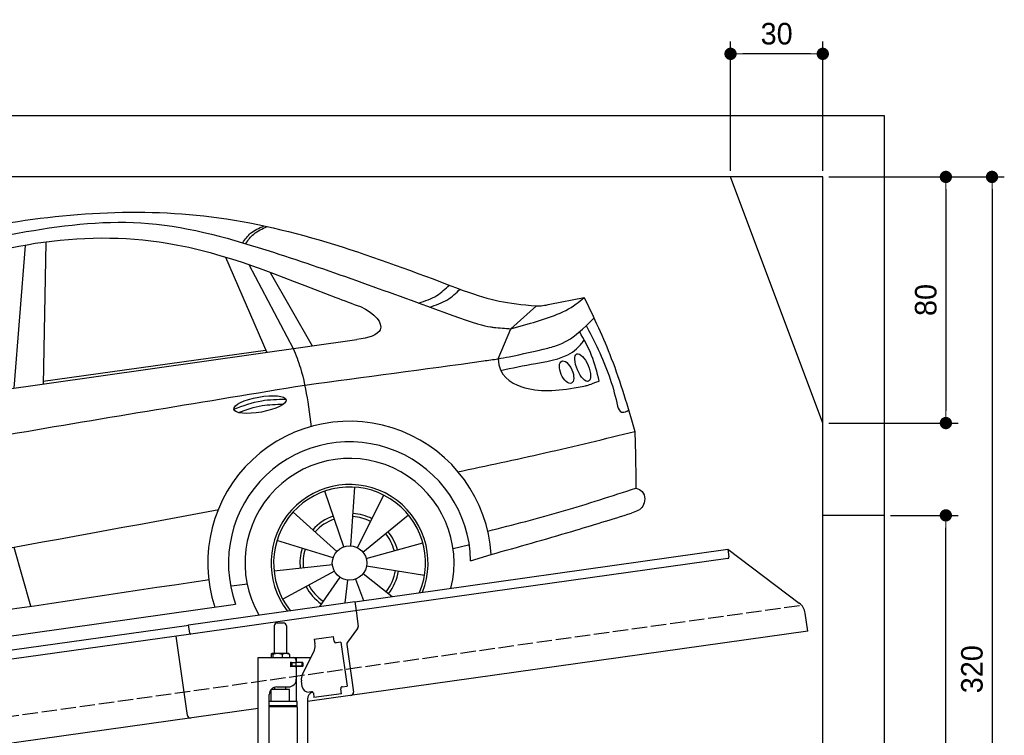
# Model space of a CAD drawing. Extents: x 13 to 6414, y -50 to 5951.
# Tile 6 of 6: x 3214 to 6414, y 3625 to 5951. Entities that reach past the tile are written whole.
import ezdxf

# ---------------------------------------------------------------- set-up
doc = ezdxf.new("R2010")
doc.units = 0
doc.header["$LTSCALE"] = 10
doc.header["$MEASUREMENT"] = 0
doc.linetypes.add('GEN3', pattern=[6.25, 5, -1.25])
doc.layers.get('0').update_dxf_attribs({"linetype": 'CONTINUOUS'})
doc.layers.get('DEFPOINTS').update_dxf_attribs({"linetype": 'CONTINUOUS'})
for name, color, linetype in [('3', 6, 'GEN3'), ('CAR', 1, 'CONTINUOUS'), ('SICHTBARE_KANTEN_DIN_', 7, 'CONTINUOUS')]:
    doc.layers.add(name, color=color, linetype=linetype)
doc.layers.add('AM_0', color=7, linetype='CONTINUOUS', lineweight=30)
doc.layers.add('AM_5', color=3, linetype='CONTINUOUS', lineweight=15)
doc.dimstyles.new('KLAUS_DXF', dxfattribs={"dimscale": 20, "dimtxt": 3.5, "dimasz": 2, "dimexe": 2, "dimexo": 1, "dimgap": 1.5, "dimtad": 1, "dimlfac": 0.1, "dimdsep": 46, "dimtxsty": 'STANDARD', "dimblk": 'DOT', "dimcen": 2, "dimclrd": 256, "dimclre": 256, "dimclrt": 2, "dimadec": 0, "dimazin": 0, "dimtfac": 1, "dimtmove": 2, "dimatfit": 3, "dimfxl": 1, "dimtolj": 1, "dimarcsym": 0})

# ---------------------------------------------------------------- blocks, each defined once
blk = doc.blocks.new('_DOT')
at = {"color": 0, "linetype": 'ByBlock'}
blk.add_line((-0.5, 0), (-1, 0), dxfattribs=at)
at = {"color": 0, "linetype": 'ByBlock', "const_width": 0.5}
blk.add_lwpolyline([(-0.25, 0, 1), (0.25, 0, 1)], format="xyb", close=True, dxfattribs=at)
blk = doc.blocks.new('*D5')
at = {"layer": 'AM_5', "lineweight": -2, "transparency": 16777216}
for p, q in [((5524.1, 5460), (5524.1, 5880)), ((5824.1, 5460), (5824.1, 5880)), ((5784.1, 5840), (5564.1, 5840))]:
    blk.add_line(p, q, dxfattribs=at)
at = {"layer": 'DEFPOINTS', "color": 0, "transparency": 16777216}
for p in [(5524.1, 5840), (5524.1, 5440), (5824.1, 5440)]:
    blk.add_point(p, dxfattribs=at)
at = {"layer": 'AM_5', "lineweight": -2, "transparency": 16777216, "xscale": 40, "yscale": 40, "zscale": 40, "rotation": 180}
blk.add_blockref('_DOT', (5524.1, 5840), dxfattribs=at)
at = {"layer": 'AM_5', "lineweight": -2, "transparency": 16777216, "xscale": 40, "yscale": 40, "zscale": 40}
blk.add_blockref('_DOT', (5824.1, 5840), dxfattribs=at)
at = {"layer": 'AM_5', "color": 2, "transparency": 16777216, "insert": (5674.1, 5905), "char_height": 70, "attachment_point": 5}
blk.add_mtext('\\A1;30', dxfattribs=at)
blk = doc.blocks.new('*D7')
at = {"layer": 'AM_5', "lineweight": -2, "transparency": 16777216}
for p, q in [((5844.1, 5440), (6264.1, 5440)), ((6224.1, 5400), (6224.1, 4680)), ((5844.1, 4640), (6264.1, 4640))]:
    blk.add_line(p, q, dxfattribs=at)
at = {"layer": 'DEFPOINTS', "color": 0, "transparency": 16777216}
for p in [(5824.1, 5440), (5824.1, 4640), (6224.1, 4640)]:
    blk.add_point(p, dxfattribs=at)
at = {"layer": 'AM_5', "lineweight": -2, "transparency": 16777216, "xscale": 40, "yscale": 40, "zscale": 40}
for p, rotation in [((6224.1, 5440), 90), ((6224.1, 4640), 270)]:
    blk.add_blockref('_DOT', p, dxfattribs=dict(at, rotation=rotation))
at = {"layer": 'AM_5', "color": 2, "transparency": 16777216, "insert": (6159.1, 5040), "char_height": 70, "attachment_point": 5, "rotation": 90}
blk.add_mtext('\\A1;80', dxfattribs=at)
blk = doc.blocks.new('*D10')
at = {"layer": 'AM_5', "lineweight": -2, "transparency": 16777216}
for p, q in [((6044.1, 4340), (6264.1, 4340)), ((6224.1, 2280), (6224.1, 4300)), ((6304.1, 2240), (6184.1, 2240))]:
    blk.add_line(p, q, dxfattribs=at)
at = {"layer": 'DEFPOINTS', "color": 0, "transparency": 16777216}
for p in [(6024.1, 4340), (6224.1, 4340), (6324.1, 2240)]:
    blk.add_point(p, dxfattribs=at)
at = {"layer": 'AM_5', "lineweight": -2, "transparency": 16777216, "xscale": 40, "yscale": 40, "zscale": 40}
for p, rotation in [((6224.1, 4340), 90), ((6224.1, 2240), 270)]:
    blk.add_blockref('_DOT', p, dxfattribs=dict(at, rotation=rotation))
at = {"layer": 'AM_5', "color": 2, "transparency": 16777216, "insert": (6159.1, 3290), "char_height": 70, "attachment_point": 5, "rotation": 90}
blk.add_mtext('\\A1;210', dxfattribs=at)
blk = doc.blocks.new('*D13')
at = {"layer": 'AM_5', "lineweight": -2, "transparency": 16777216}
for p, q in [((5844.1, 5440), (6414.1, 5440)), ((6374.1, 5400), (6374.1, 2280)), ((6344.1, 2240), (6414.1, 2240))]:
    blk.add_line(p, q, dxfattribs=at)
at = {"layer": 'DEFPOINTS', "color": 0, "transparency": 16777216}
for p in [(5824.1, 5440), (6324.1, 2240), (6374.1, 2240)]:
    blk.add_point(p, dxfattribs=at)
at = {"layer": 'AM_5', "lineweight": -2, "transparency": 16777216, "xscale": 40, "yscale": 40, "zscale": 40}
for p, rotation in [((6374.1, 5440), 90), ((6374.1, 2240), 270)]:
    blk.add_blockref('_DOT', p, dxfattribs=dict(at, rotation=rotation))
at = {"layer": 'AM_5', "color": 2, "transparency": 16777216, "insert": (6309.1, 3840), "char_height": 70, "attachment_point": 5, "rotation": 90}
blk.add_mtext('\\A1;320', dxfattribs=at)
blk = doc.blocks.new('OGCAR')
at = {"layer": 'CAR'}
for p, q in [((28953.5, 2696.7), (28945.4, 2235.2)), ((28886.6, 2687.2), (28850, 2223.3)), ((29538, 2649.3), (29672.8, 2339.2)), ((29613.5, 2625.2), (29758, 2352.1)), ((29683.6, 2599.4), (29819.5, 2361.1)), ((30592.1, 2495.9), (30703.9, 2518.1)), ((30465.6, 2416.6), (30549.1, 2491.1)), ((30465.6, 2416.6), (30529.3, 2434.1)), ((30423.8, 2318.5), (30465.6, 2416.6)), ((27995.5, 2101.6), (29965, 2381.4)), ((28945.8, 2246.1), (29668, 2347)), ((29805.3, 2178.4), (29816.7, 2097.6)), ((29922.9, 1708), (29860.5, 1888.4)), ((29945.1, 1710.9), (29958.6, 1901.4)), ((29966.5, 1705), (30052.6, 1875.4)), ((29899.6, 1692.6), (29757.8, 1820.5)), ((29984.5, 1690.5), (30132.4, 1811.4)), ((28850.3, 1706.1), (28904.1, 1515.7)), ((29887.7, 1671.5), (29705.2, 1727.8)), ((29995.2, 1669.9), (30179.4, 1720.3)), ((30278.1, 1701.8), (30327.7, 1713.7)), ((30334.8, 1662.6), (30401.3, 1683)), ((29885.6, 1649), (29695.7, 1628.1)), ((29996.5, 1646), (30184.9, 1615.2)), ((29891.9, 1628.5), (29723.9, 1537.7)), ((29909.3, 1609.1), (29843.4, 1514.2)), ((29960.6, 1602.6), (29986.3, 1533.3)), ((29985.2, 1620.5), (30079.4, 1546.4)), ((29557.4, 1580.4), (29610, 1587.8)), ((29934.5, 1599.5), (29925.6, 1525.8)), ((27616.7, 1245), (29570.8, 1521.7))]:
    blk.add_line(p, q, dxfattribs=at)
blk.add_circle((29941.2, 1655.1), 56, dxfattribs=at)
for centre, radius, start, end in [((29941.2, 1655), 460.9, 3.4793, 198.0712), ((29941.2, 1655.1), 393.7, 1.1034, 199.8079), ((29941.1, 1655.1), 339.8, 346.0665, 209.7519), ((29941.2, 1655.1), 255.2, 338.1815, 217.56), ((29941.2, 1655.1), 247, 337.0838, 218.6462), ((29941.2, 1655.1), 161.3, 109.0862, 137.9466), ((29941.2, 1655.1), 151, 109.0862, 137.9466), ((29941.2, 1655.1), 151, 63.1737, 85.9688), ((29941.2, 1655.1), 161.3, 63.1737, 85.9688), ((29941.2, 1655.1), 151, 15.3139, 39.2699), ((29941.2, 1655.1), 161.3, 15.3139, 39.2699), ((29941.2, 1655.1), 161.3, 162.8836, 186.2714), ((29941.2, 1655.1), 151, 162.8836, 186.2714), ((29941.2, 1655.1), 151, 321.8148, 350.7064), ((29941.2, 1655.1), 161.3, 321.8148, 350.7064), ((29941.2, 1655.1), 161.3, 208.3686, 235.2292), ((29941.2, 1655.1), 151, 208.3686, 235.2292)]:
    blk.add_arc(centre, radius, start, end, dxfattribs=at)
for centre, major_axis, ratio in [((30699.2, 2290.1), (-19, 44.3), 0.390152), ((30646.6, 2275.5), (-15.5, 36), 0.480819), ((29650.2, 2170), (-85, -15.3), 0.28676)]:
    blk.add_ellipse(centre, major_axis=major_axis, ratio=ratio, dxfattribs=at)
for points, knots in [([(27606.4, 2048.9), (27705.8, 2137), (27959.9, 2362.3), (28324.2, 2647.5), (28886.7, 2785.8), (29544.1, 2832.3), (30049.2, 2640.3), (30310.5, 2541)], [0, 0, 0, 0, 399.828815, 1022.858216, 1350.976519, 2124.625118, 2953.690343, 2953.690343, 2953.690343, 2953.690343]), ([(27686.1, 2042.3), (27799.3, 2147.3), (28009.1, 2342), (28397.9, 2615.6), (28837.2, 2735.1), (29296.2, 2784.9), (29757.3, 2650.3), (30076.1, 2532.9), (30265, 2463.3)], [0, 0, 0, 0, 463.68966, 859.056829, 1411.48259, 1809.813203, 2226.276398, 2832.07406, 2832.07406, 2832.07406, 2832.07406]), ([(27838.9, 1898.4), (27845.3, 1949.9), (27857.7, 2049.2), (28000.9, 2228), (28204.4, 2417.3), (28656.1, 2667.8), (29271.3, 2777.1), (29743.1, 2575.8), (29949.7, 2498.1), (29976.3, 2488.2)], [0, 0, 0, 0, 152.357011, 293.897176, 670.2357, 984.508439, 1838.118047, 2414.228782, 2499.249299, 2499.249299, 2499.249299, 2499.249299]), ([(29593.8, 2696.1), (29601.6, 2707.1), (29619.2, 2731.7), (29647.1, 2743.8), (29662.5, 2750.5)], [0, 0, 0, 0, 39.842778, 89.124237, 89.124237, 89.124237, 89.124237]), ([(29604.2, 2693.8), (29612, 2704.8), (29629.6, 2729.4), (29657.5, 2741.5), (29672.9, 2748.2)], [0, 0, 0, 0, 39.842778, 89.124237, 89.124237, 89.124237, 89.124237]), ([(30166.9, 2499.9), (30186.9, 2506.7), (30224.2, 2519.3), (30252.8, 2546.2), (30265.9, 2558.6)], [0, 0, 0, 0, 62.657295, 116.318774, 116.318774, 116.318774, 116.318774]), ([(30201.6, 2486.4), (30221.6, 2493.2), (30258.9, 2505.8), (30287.5, 2532.6), (30300.7, 2545)], [0, 0, 0, 0, 62.657295, 116.318774, 116.318774, 116.318774, 116.318774]), ([(30529.3, 2434.1), (30581.9, 2449.9), (30645.4, 2468.9), (30695.3, 2510.8), (30703.9, 2518.1)], [0, 0, 0, 0, 161.230538, 194.761573, 194.761573, 194.761573, 194.761573]), ([(30703.9, 2518.1), (30735, 2452.8), (30801.9, 2312.2), (30845.3, 2162.6), (30868.5, 2082.5)], [0, 0, 0, 0, 216.602528, 466.270416, 466.270416, 466.270416, 466.270416]), ([(29976.3, 2488.2), (30025, 2467), (30069.8, 2406.5), (30002.7, 2386.5), (29965, 2381.4)], [8.688065, 8.688065, 8.688065, 8.688065, 105.897512, 188.088036, 188.088036, 188.088036, 188.088036]), ([(30549.1, 2491.1), (30555.8, 2491.1), (30570.3, 2491.2), (30584.5, 2494.3), (30592.1, 2495.9)], [0, 0, 0, 0, 19.969426, 43.396575, 43.396575, 43.396575, 43.396575]), ([(30265, 2463.3), (30353.2, 2432.1), (30380.3, 2425.9), (30406.5, 2421.3), (30410.1, 2420.7)], [46.63503, 46.63503, 46.63503, 46.63503, 96.625336, 104.616546, 104.616546, 104.616546, 104.616546]), ([(30585.7, 2353.5), (30601.1, 2357.9), (30659, 2374.4), (30702.2, 2418), (30733.9, 2449.9)], [0, 0, 0, 0, 47.706753, 178.938487, 178.938487, 178.938487, 178.938487]), ([(30752.8, 2246.6), (30745.7, 2274.6), (30731.6, 2330.8), (30703.4, 2381.3), (30689.2, 2406.6)], [0, 0, 0, 0, 86.199724, 172.814348, 172.814348, 172.814348, 172.814348]), ([(30710.7, 2427), (30722.3, 2404.5), (30761.8, 2327.6), (30796, 2239.2), (30810.7, 2172.3), (30812.1, 2165.3)], [0, 0, 0, 0, 75.797951, 259.701227, 281.292582, 281.292582, 281.292582, 281.292582]), ([(30432.3, 2281.2), (30469.6, 2288.9), (30552.2, 2305.9), (30657.7, 2322.3), (30695.4, 2368.6), (30703, 2378)], [0, 0, 0, 0, 116.23717, 257.284291, 293.112889, 293.112889, 293.112889, 293.112889]), ([(29758.1, 2352.3), (29766.4, 2331.4), (29788.9, 2275.4), (29799, 2215.8), (29805.3, 2178.4)], [0, 0, 0, 0, 67.359909, 180.695775, 180.695775, 180.695775, 180.695775]), ([(30423.8, 2318.6), (30436, 2320.9), (30490.2, 2331.1), (30544, 2343.7), (30585.7, 2353.5)], [0, 0, 0, 0, 37.167328, 165.639294, 165.639294, 165.639294, 165.639294]), ([(29796, 2233.4), (29989.5, 2259.2), (30198.9, 2287), (30408, 2316.3), (30423.8, 2318.5)], [0, 0, 0, 0, 585.637694, 633.5917, 633.5917, 633.5917, 633.5917]), ([(30423.8, 2318.6), (30426, 2264.3), (30514.4, 2206.3), (30622.4, 2215), (30713.1, 2231.6), (30719.9, 2234.5), (30752.8, 2246.6)], [0, 0, 0, 0, 120.830659, 293.161512, 314.057201, 341.768769, 341.768769, 341.768769, 341.768769]), ([(27838.8, 1898.5), (28169.3, 1957.3), (28820.9, 2073.2), (29474.1, 2180.5), (29796, 2233.4)], [0, 0, 0, 0, 1006.912457, 1985.65997, 1985.65997, 1985.65997, 1985.65997]), ([(29565.4, 2155.3), (29595.1, 2166.4), (29649.4, 2186.6), (29707.2, 2187.1), (29733.4, 2187.3)], [0, 0, 0, 0, 94.349912, 172.189199, 172.189199, 172.189199, 172.189199]), ([(29580.2, 2144.2), (29605.4, 2153.5), (29652.7, 2169.6), (29702.7, 2170.8), (29726, 2171.1)], [14.4466, 14.4466, 14.4466, 14.4466, 94.349912, 163.782287, 163.782287, 163.782287, 163.782287]), ([(30812.1, 2165.3), (30815.3, 2156.4), (30820.9, 2140.7), (30836, 2146), (30842.6, 2148.3)], [0, 0, 0, 0, 23.456961, 41.655674, 41.655674, 41.655674, 41.655674]), ([(30842.6, 2148.3), (30843.3, 2148.7), (30844.5, 2149.3), (30845.7, 2150.1), (30846.8, 2150.7)], [26.47421, 26.47421, 26.47421, 26.47421, 28.90381, 30.684134, 30.684134, 30.684134, 30.684134]), ([(30291.6, 1951.2), (30386.3, 1971.3), (30579.3, 2012.2), (30771, 2058.8), (30868.5, 2082.5)], [0, 0, 0, 0, 290.535494, 591.764441, 591.764441, 591.764441, 591.764441]), ([(30868.5, 2082.5), (30869.5, 2048.7), (30871.1, 1987.5), (30871.8, 1926.2), (30872.1, 1898.7)], [0, 0, 0, 0, 101.465529, 183.898673, 183.898673, 183.898673, 183.898673]), ([(30390.3, 1758.4), (30472.7, 1779.6), (30634.9, 1821.2), (30793.9, 1873.1), (30872.1, 1898.7)], [0, 0, 0, 0, 255.372454, 501.93991, 501.93991, 501.93991, 501.93991]), ([(30872.1, 1898.7), (30879.8, 1895.8), (30903.3, 1887), (30902.6, 1832.9), (30872.3, 1822.4), (30858.1, 1817.4)], [0, 0, 0, 0, 23.527355, 71.51895, 113.674821, 113.674821, 113.674821, 113.674821]), ([(30401.3, 1683), (30489, 1707.5), (30641.9, 1750.3), (30793.5, 1797.3), (30858.1, 1817.4)], [0, 0, 0, 0, 273.310607, 476.218223, 476.218223, 476.218223, 476.218223])]:
    blk.add_open_spline(points, degree=3, knots=knots, dxfattribs=at)
for points in [[(30310.5, 2541), (30404.2, 2507.5), (30450.4, 2498.3), (30549.1, 2491.1)], [(30410, 2420.7), (30428.5, 2419.3), (30447.1, 2418), (30465.6, 2416.6)], [(27849.5, 1522.4), (28405.2, 1624.5), (28960.8, 1726.6), (29516.5, 1828.6)], [(27664.3, 1329.1), (28271.5, 1419.9), (28878.7, 1510.8), (29485.9, 1601.6)]]:
    blk.add_open_spline(points, degree=3, dxfattribs=at)

msp = doc.modelspace()

# ---------------------------------------------------------------- linework, layer by layer
for p, q in [((324.09, 5640), (6024.074, 5640)), ((6024.074, 5640), (6024.074, 2240)), ((5824.081, 5440), (524.081, 5440)), ((5824.081, 4640), (5524.081, 5440)), ((5824.081, 390), (5824.081, 5440)), ((6024.074, 4340), (5824.081, 4340)), ((4302.616, 4059.409), (5515.695, 4229.896)), ((5515.695, 4229.896), (5519.174, 4205.139)), ((5515.695, 4229.896), (5747.632, 4055.119)), ((5514.919, 4199.492), (4303.821, 4029.283)), ((3762.781, 3984.55), (4302.477, 4060.399)), ((4302.477, 4060.399), (4306.792, 4029.701)), ((4303.821, 4029.283), (3770.066, 3954.269)), ((4306.792, 4029.701), (4313.87, 3979.338)), ((5775.306, 3963.433), (5767.054, 4022.146)), ((1284.081, 3635.181), (3762.92, 3983.559)), ((3766.678, 3956.822), (3762.781, 3984.55)), ((4040.805, 3980.64), (4040.805, 3890.64)), ((4050.805, 3990.64), (4070.805, 3990.64)), ((4080.805, 3980.64), (4080.805, 3890.64)), ((4311.953, 3971.928), (4278.64, 3927.719)), ((3770.066, 3954.269), (1284.081, 3604.886)), ((3758.719, 3690.119), (3722.534, 3947.589)), ((5775.306, 3963.433), (4148.805, 3734.844)), ((4170.748, 3937.873), (4233.134, 3946.641)), ((4170.748, 3937.873), (4172.974, 3922.029)), ((4235.361, 3930.797), (4233.134, 3946.641)), ((4173.564, 3917.83), (4172.974, 3922.029)), ((4235.361, 3930.797), (4235.5, 3929.807)), ((4241.148, 3925.551), (4242.138, 3925.69)), ((4257.982, 3927.917), (4242.138, 3925.69)), ((4257.982, 3927.917), (4278.023, 3785.319)), ((4276.723, 3920.309), (4298.415, 3765.968)), ((3988.805, 3877.64), (4160.19, 3877.64)), ((3988.805, 3447.64), (3988.805, 3877.64)), ((4030.888, 3888.184), (4030.888, 3877.64)), ((4051.586, 3890.64), (4033.613, 3890.64)), ((4036.628, 3888.184), (4036.628, 3877.64)), ((4078.633, 3890.64), (4051.586, 3890.64)), ((4066.545, 3888.184), (4066.545, 3877.64)), ((4088.305, 3890.64), (4078.633, 3890.64)), ((4090.722, 3888.184), (4090.722, 3877.64)), ((4113.805, 3862.14), (4113.805, 3877.64)), ((4132.62, 3823.529), (4170.09, 3897.069)), ((4097.451, 3861.64), (4093.805, 3861.64)), ((4131.805, 3849.64), (4093.939, 3849.64)), ((4094.805, 3851.785), (4094.805, 3858.994)), ((4097.451, 3861.64), (4109.805, 3861.64)), ((4109.805, 3849.14), (4097.451, 3849.14)), ((4097.805, 3861.64), (4097.805, 3849.64)), ((4111.805, 3861.64), (4109.805, 3861.64)), ((4111.805, 3861.64), (4112.805, 3861.64)), ((4112.805, 3867.64), (4112.805, 3864.64)), ((4113.529, 3861.64), (4112.805, 3861.64)), ((4112.805, 3849.64), (4112.805, 3861.64)), ((4112.805, 3846.14), (4112.805, 3807.64)), ((4131.081, 3861.64), (4113.529, 3861.64)), ((4132.805, 3862.14), (4113.805, 3862.14)), ((4113.805, 3734.659), (4113.805, 3849.14)), ((4132.805, 3849.14), (4113.805, 3849.14)), ((4131.081, 3861.64), (4131.805, 3861.64)), ((4131.805, 3849.64), (4131.805, 3861.64)), ((4133.805, 3861.14), (4133.805, 3850.14)), ((4042.813, 3774.037), (4042.805, 3781.64)), ((4049.805, 3782.64), (4087.805, 3782.64)), ((4078.807, 3774.49), (4078.805, 3782.64)), ((4131.929, 3782.963), (4129.146, 3802.769)), ((4256.933, 3777.305), (4257.072, 3776.315)), ((4262.179, 3783.092), (4261.189, 3782.953)), ((4262.179, 3783.092), (4278.023, 3785.319)), ((4024.805, 3450.64), (4024.805, 3757.64)), ((4090.803, 3774.641), (4030.803, 3773.885)), ((4030.805, 3734.688), (4030.803, 3773.885)), ((4090.803, 3734.643), (4090.803, 3774.641)), ((4162.44, 3767.055), (4154.518, 3765.941)), ((4168.087, 3762.799), (4170.175, 3747.945)), ((4259.299, 3760.471), (4170.175, 3747.945)), ((4259.299, 3760.471), (4257.072, 3776.315)), ((4115.805, 3734.643), (4024.805, 3734.643)), ((4115.806, 3721.375), (4024.805, 3721.375)), ((4112.806, 3719.643), (4024.805, 3719.643)), ((4115.806, 3717.911), (4024.805, 3717.911)), ((4112.806, 3719.643), (4115.806, 3721.375)), ((4112.806, 3719.643), (4115.806, 3717.911)), ((4113.805, 3719.066), (4113.805, 3720.22)), ((4115.803, 3717.911), (4115.896, 2061.647)), ((4115.806, 3721.375), (4115.805, 3734.643)), ((4148.805, 3742.64), (4148.805, 2534.272)), ((3988.805, 3712.357), (1284.081, 3332.233))]:
    msp.add_line(p, q)
msp.add_polyline3d([(4168.084, 3762.803, 0), (4168.084, 3762.803, 0), (4168.084, 3762.813, 0), (4168.084, 3762.823, 0), (4168.084, 3762.833, 0), (4168.084, 3762.833, 0), (4168.084, 3762.843, 0), (4168.084, 3762.853, 0), (4168.074, 3762.863, 0), (4168.074, 3762.863, 0), (4168.074, 3762.873, 0), (4168.074, 3762.883, 0), (4168.074, 3762.893, 0), (4168.074, 3762.903, 0), (4168.074, 3762.903, 0), (4168.074, 3762.913, 0), (4168.064, 3762.923, 0), (4168.064, 3762.933, 0), (4168.064, 3762.933, 0), (4168.064, 3762.943, 0), (4168.064, 3762.953, 0), (4168.064, 3762.963, 0), (4168.064, 3762.963, 0), (4168.064, 3762.973, 0), (4168.054, 3762.983, 0), (4168.054, 3762.993, 0), (4168.054, 3763.003, 0), (4168.054, 3763.003, 0), (4168.054, 3763.013, 0), (4168.054, 3763.023, 0), (4168.054, 3763.033, 0), (4168.044, 3763.033, 0), (4168.044, 3763.043, 0), (4168.044, 3763.053, 0), (4168.044, 3763.063, 0), (4168.044, 3763.063, 0), (4168.044, 3763.073, 0), (4168.034, 3763.083, 0), (4168.034, 3763.093, 0), (4168.034, 3763.103, 0), (4168.034, 3763.103, 0), (4168.034, 3763.113, 0), (4168.034, 3763.123, 0), (4168.034, 3763.133, 0), (4168.024, 3763.133, 0), (4168.024, 3763.143, 0), (4168.024, 3763.153, 0), (4168.024, 3763.163, 0), (4168.024, 3763.163, 0), (4168.024, 3763.173, 0), (4168.014, 3763.183, 0), (4168.014, 3763.193, 0), (4168.014, 3763.203, 0), (4168.014, 3763.203, 0), (4168.014, 3763.213, 0), (4168.014, 3763.223, 0), (4168.004, 3763.233, 0), (4168.004, 3763.233, 0), (4168.004, 3763.243, 0), (4168.004, 3763.253, 0), (4168.004, 3763.263, 0), (4167.994, 3763.273, 0), (4167.994, 3763.273, 0), (4167.994, 3763.283, 0), (4167.994, 3763.293, 0), (4167.994, 3763.303, 0), (4167.984, 3763.303, 0), (4167.984, 3763.313, 0), (4167.984, 3763.323, 0), (4167.984, 3763.333, 0), (4167.984, 3763.333, 0), (4167.984, 3763.343, 0), (4167.974, 3763.353, 0), (4167.974, 3763.363, 0), (4167.974, 3763.373, 0), (4167.974, 3763.373, 0), (4167.974, 3763.383, 0), (4167.964, 3763.393, 0), (4167.964, 3763.403, 0), (4167.964, 3763.403, 0), (4167.964, 3763.413, 0), (4167.954, 3763.423, 0), (4167.954, 3763.433, 0), (4167.954, 3763.433, 0), (4167.954, 3763.443, 0), (4167.954, 3763.453, 0), (4167.944, 3763.463, 0), (4167.944, 3763.473, 0), (4167.944, 3763.473, 0), (4167.944, 3763.483, 0), (4167.944, 3763.493, 0), (4167.934, 3763.503, 0), (4167.934, 3763.503, 0), (4167.934, 3763.513, 0), (4167.934, 3763.523, 0), (4167.924, 3763.533, 0), (4167.924, 3763.533, 0), (4167.924, 3763.543, 0), (4167.924, 3763.553, 0), (4167.914, 3763.563, 0), (4167.914, 3763.573, 0), (4167.914, 3763.573, 0), (4167.914, 3763.583, 0), (4167.914, 3763.593, 0), (4167.904, 3763.603, 0), (4167.904, 3763.603, 0), (4167.904, 3763.613, 0), (4167.904, 3763.623, 0), (4167.894, 3763.633, 0), (4167.894, 3763.633, 0), (4167.894, 3763.643, 0), (4167.894, 3763.653, 0), (4167.884, 3763.663, 0), (4167.884, 3763.673, 0), (4167.884, 3763.673, 0), (4167.884, 3763.683, 0), (4167.874, 3763.693, 0), (4167.874, 3763.703, 0), (4167.874, 3763.703, 0), (4167.874, 3763.713, 0), (4167.864, 3763.723, 0), (4167.864, 3763.733, 0), (4167.864, 3763.733, 0), (4167.854, 3763.743, 0), (4167.854, 3763.753, 0), (4167.854, 3763.763, 0), (4167.854, 3763.763, 0), (4167.844, 3763.773, 0)])
for centre, radius, start, end in [((5514.223, 4204.443), 5, 278, 8), ((5717.541, 4015.187), 50, 8, 53), ((4050.805, 3980.64), 10, 90, 180), ((4070.805, 3980.64), 10, 0, 90), ((4303.967, 3977.946), 10, 323, 8), ((4138.905, 3912.959), 35, 333, 8), ((4240.452, 3930.503), 5, 188, 278), ((4286.626, 3921.701), 10, 143, 188), ((4039.274, 3883.096), 9.808, 138.356376, 148.753006), ((4034.127, 3887.934), 2.754, 100.76608, 142.434274), ((4033.67, 3888.547), 2.094, 44.84476, 91.561935), ((4029.63, 3884.088), 8.108, 30.33762, 47.053163), ((4051.495, 3843.271), 47.367, 71.474333, 108.335359), ((4078.562, 3859.304), 31.336, 67.161985, 112.719952), ((4085.272, 3885.234), 6.199, 28.413387, 60.706774), ((4102.805, 3867.64), 10, 0, 90), ((4094.805, 3861.64), 1, 48.590378, 221.409622), ((4094.805, 3849.14), 1, 138.590378, 311.409622), ((4091.805, 3858.994), 3, 0, 41.409622), ((4091.805, 3851.785), 3, 318.590378, 0), ((4097.451, 3864.64), 3, 228.590378, 270), ((4097.451, 3846.14), 3, 90, 131.409622), ((4109.805, 3864.64), 3, 270, 0), ((4109.805, 3846.14), 3, 0, 90), ((4132.805, 3861.14), 1, 0, 90), ((4132.805, 3850.14), 1, 270, 0), ((4163.805, 3807.64), 35, 153, 188), ((4049.805, 3757.64), 25, 90, 180), ((4087.805, 3807.64), 25, 270, 0), ((4151.734, 3785.747), 20, 188, 278), ((4261.884, 3778.001), 5, 98, 188), ((4173.805, 3742.64), 25, 108.64725, 180), ((4163.136, 3762.103), 5, 19.536959, 98), ((4288.512, 3764.576), 10, 278, 8), ((3768.621, 3691.511), 10, 188, 278)]:
    msp.add_arc(centre, radius, start, end)
at = {"layer": '3'}
msp.add_line((747.49, 3344.675), (5754.898, 4048.42), dxfattribs=at)
at = {"layer": 'SICHTBARE_KANTEN_DIN_'}
msp.add_arc((3769.649, 3957.24), 3, 188, 278, dxfattribs=at)

# ---------------------------------------------------------------- block references
at = {"layer": 'AM_0'}
msp.add_blockref('OGCAR', (-25655.364, 2530.11), dxfattribs=at)

# ---------------------------------------------------------------- dimensions: what is measured, and where the dimension line sits
at = {"layer": 'AM_5'}
dim = msp.add_linear_dim(base=(5524.081, 5840), p1=(5824.081, 5440), p2=(5524.081, 5440), dimstyle='KLAUS_DXF', override={"dimtol": 0, "dimlim": 0, "dimtp": 0, "dimtm": 0, "dimtfac": 1, "dimtdec": 2, "dimtolj": 1, "dimtzin": 7}, dxfattribs=at)
dim.commit()
dim.dimension.update_dxf_attribs({"geometry": '*D5', "text_midpoint": (5674.081, 5905)})
for base, p1, p2, picture, middle in [((6224.074, 4640), (5824.081, 5440), (5824.081, 4640), '*D7', (6159.074, 5040)), ((6224.074, 4340), (6324.081, 2240), (6024.074, 4340), '*D10', (6159.074, 3290))]:
    dim = msp.add_linear_dim(base=base, p1=p1, p2=p2, angle=90, dimstyle='KLAUS_DXF', override={"dimtzin": 7}, dxfattribs=at)
    dim.commit()
    dim.dimension.update_dxf_attribs({"geometry": picture, "text_midpoint": middle})
dim = msp.add_linear_dim(base=(6374.074, 2240), p1=(5824.081, 5440), p2=(6324.081, 2240), angle=90, dimstyle='KLAUS_DXF', dxfattribs=at)
dim.commit()
dim.dimension.update_dxf_attribs({"geometry": '*D13', "text_midpoint": (6309.074, 3840)})

doc.saveas('drawing.dxf')
